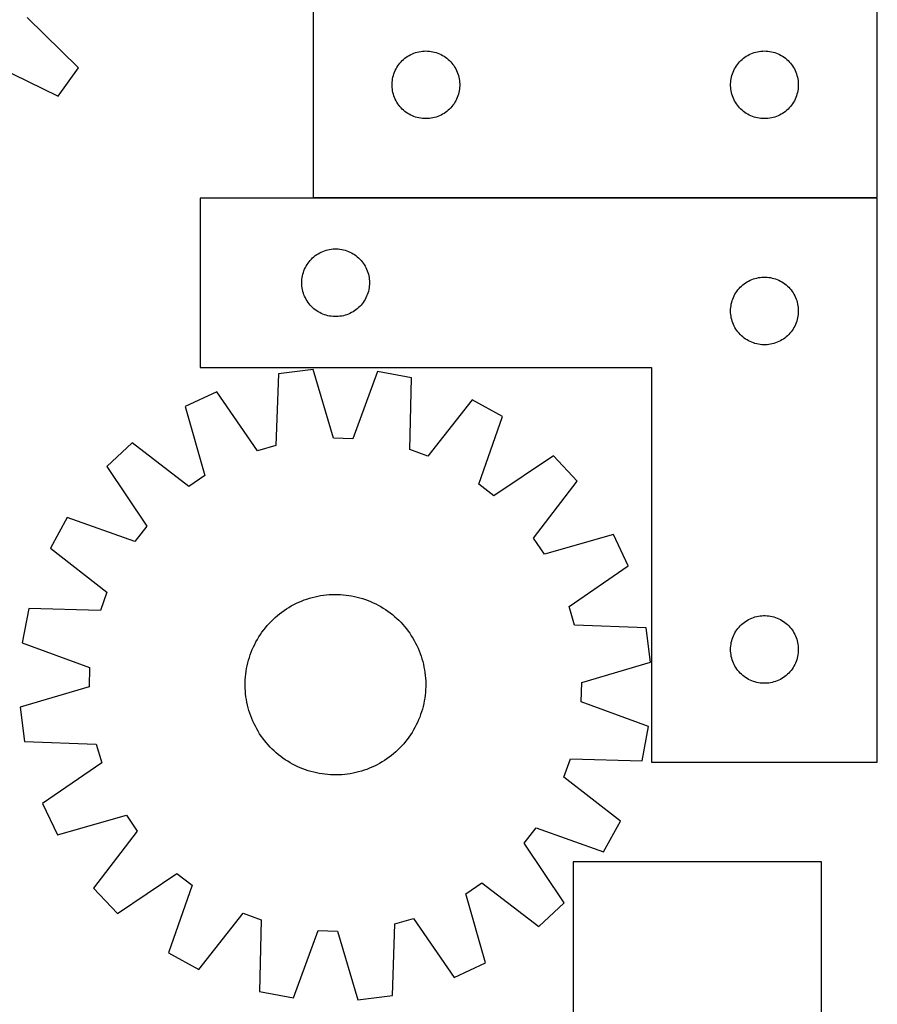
# Model space of a CAD drawing. Header units: millimetres. Extents: x 7 to 1493, y 7 to 2993.
# Tile 12 of 15: x 1113 to 1493, y 2113 to 2549. Entities that reach past the tile are written whole.
import ezdxf

# ---------------------------------------------------------------- set-up
doc = ezdxf.new("R2010")
doc.units = ezdxf.units.MM
doc.layers.add('COMMON', color=5, linetype='CONTINUOUS', true_color=0x0000ff)
doc.layers.add('CUT', color=7, linetype='CONTINUOUS', true_color=0x000000)

msp = doc.modelspace()

# ---------------------------------------------------------------- linework, layer by layer
at = {"layer": 'COMMON'}
msp.add_line((1493.437517, 2470.290987), (1243.437517, 2470.290987), dxfattribs=at)
at = {"layer": 'CUT'}
for p, q in [((1493.437517, 2470.390987), (1493.437517, 2770.390987)), ((1243.437517, 2570.390987), (1243.437517, 2470.390987)), ((1139.439526, 2527.905157), (1116.817761, 2550.203823)), ((1288.875794, 2534.680517), (1289.61745, 2534.896403)), ((1289.61745, 2534.896403), (1290.369236, 2535.073822)), ((1290.369236, 2535.073822), (1291.129158, 2535.212305)), ((1291.129158, 2535.212305), (1291.895202, 2535.311485)), ((1291.895202, 2535.311485), (1292.665336, 2535.371098)), ((1292.665336, 2535.371098), (1293.437517, 2535.390987)), ((1293.437517, 2535.390987), (1294.209698, 2535.371098)), ((1294.209698, 2535.371098), (1294.979832, 2535.311485)), ((1294.979832, 2535.311485), (1295.745876, 2535.212305)), ((1295.745876, 2535.212305), (1296.505798, 2535.073822)), ((1296.505798, 2535.073822), (1297.257584, 2534.896403)), ((1297.257584, 2534.896403), (1297.999239, 2534.680517)), ((1438.875794, 2534.680517), (1439.61745, 2534.896403)), ((1439.61745, 2534.896403), (1440.369236, 2535.073822)), ((1440.369236, 2535.073822), (1441.129158, 2535.212305)), ((1441.129158, 2535.212305), (1441.895202, 2535.311485)), ((1441.895202, 2535.311485), (1442.665336, 2535.371098)), ((1442.665336, 2535.371098), (1443.437517, 2535.390987)), ((1443.437517, 2535.390987), (1444.209698, 2535.371098)), ((1444.209698, 2535.371098), (1444.979832, 2535.311485)), ((1444.979832, 2535.311485), (1445.745876, 2535.212305)), ((1445.745876, 2535.212305), (1446.505798, 2535.073822)), ((1446.505798, 2535.073822), (1447.257584, 2534.896403)), ((1447.257584, 2534.896403), (1447.999239, 2534.680517)), ((1281.91931, 2529.999884), (1282.429236, 2530.580087)), ((1282.429236, 2530.580087), (1282.968355, 2531.133269)), ((1282.968355, 2531.133269), (1283.535235, 2531.657966)), ((1283.535235, 2531.657966), (1284.128375, 2532.152784)), ((1284.128375, 2532.152784), (1284.7462, 2532.616412)), ((1284.7462, 2532.616412), (1285.387074, 2533.04762)), ((1285.387074, 2533.04762), (1286.049296, 2533.445265)), ((1286.049296, 2533.445265), (1286.73111, 2533.808293)), ((1286.73111, 2533.808293), (1287.430708, 2534.13574)), ((1287.430708, 2534.13574), (1288.146236, 2534.426739)), ((1288.146236, 2534.426739), (1288.875794, 2534.680517)), ((1297.999239, 2534.680517), (1298.728798, 2534.426739)), ((1298.728798, 2534.426739), (1299.444325, 2534.13574)), ((1299.444325, 2534.13574), (1300.143924, 2533.808293)), ((1300.143924, 2533.808293), (1300.825738, 2533.445265)), ((1300.825738, 2533.445265), (1301.48796, 2533.04762)), ((1301.48796, 2533.04762), (1302.128833, 2532.616412)), ((1302.128833, 2532.616412), (1302.746659, 2532.152784)), ((1302.746659, 2532.152784), (1303.339799, 2531.657966)), ((1303.339799, 2531.657966), (1303.906679, 2531.133269)), ((1303.906679, 2531.133269), (1304.445797, 2530.580087)), ((1304.445797, 2530.580087), (1304.955724, 2529.999884)), ((1431.91931, 2529.999884), (1432.429236, 2530.580087)), ((1432.429236, 2530.580087), (1432.968355, 2531.133269)), ((1432.968355, 2531.133269), (1433.535235, 2531.657966)), ((1433.535235, 2531.657966), (1434.128375, 2532.152784)), ((1434.128375, 2532.152784), (1434.7462, 2532.616412)), ((1434.7462, 2532.616412), (1435.387074, 2533.04762)), ((1435.387074, 2533.04762), (1436.049296, 2533.445265)), ((1436.049296, 2533.445265), (1436.73111, 2533.808293)), ((1436.73111, 2533.808293), (1437.430708, 2534.13574)), ((1437.430708, 2534.13574), (1438.146236, 2534.426739)), ((1438.146236, 2534.426739), (1438.875794, 2534.680517)), ((1447.999239, 2534.680517), (1448.728798, 2534.426739)), ((1448.728798, 2534.426739), (1449.444325, 2534.13574)), ((1449.444325, 2534.13574), (1450.143924, 2533.808293)), ((1450.143924, 2533.808293), (1450.825738, 2533.445265)), ((1450.825738, 2533.445265), (1451.48796, 2533.04762)), ((1451.48796, 2533.04762), (1452.128833, 2532.616412)), ((1452.128833, 2532.616412), (1452.746659, 2532.152784)), ((1452.746659, 2532.152784), (1453.339799, 2531.657966)), ((1453.339799, 2531.657966), (1453.906679, 2531.133269)), ((1453.906679, 2531.133269), (1454.445797, 2530.580087)), ((1454.445797, 2530.580087), (1454.955724, 2529.999884)), ((1101.994379, 2529.246131), (1130.554766, 2515.343646)), ((1130.554766, 2515.343646), (1139.439526, 2527.905157)), ((1279.270178, 2525.319122), (1279.542657, 2526.041905)), ((1279.542657, 2526.041905), (1279.851983, 2526.749702)), ((1279.851983, 2526.749702), (1280.197335, 2527.440638)), ((1280.197335, 2527.440638), (1280.577797, 2528.112879)), ((1280.577797, 2528.112879), (1280.992362, 2528.764642)), ((1280.992362, 2528.764642), (1281.439928, 2529.394201)), ((1281.439928, 2529.394201), (1281.91931, 2529.999884)), ((1304.955724, 2529.999884), (1305.435106, 2529.394201)), ((1305.435106, 2529.394201), (1305.882672, 2528.764642)), ((1305.882672, 2528.764642), (1306.297236, 2528.112879)), ((1306.297236, 2528.112879), (1306.677699, 2527.440638)), ((1306.677699, 2527.440638), (1307.023051, 2526.749702)), ((1307.023051, 2526.749702), (1307.332376, 2526.041905)), ((1307.332376, 2526.041905), (1307.604855, 2525.319122)), ((1429.270178, 2525.319122), (1429.542657, 2526.041905)), ((1429.542657, 2526.041905), (1429.851983, 2526.749702)), ((1429.851983, 2526.749702), (1430.197335, 2527.440638)), ((1430.197335, 2527.440638), (1430.577797, 2528.112879)), ((1430.577797, 2528.112879), (1430.992362, 2528.764642)), ((1430.992362, 2528.764642), (1431.439928, 2529.394201)), ((1431.439928, 2529.394201), (1431.91931, 2529.999884)), ((1454.955724, 2529.999884), (1455.435106, 2529.394201)), ((1455.435106, 2529.394201), (1455.882672, 2528.764642)), ((1455.882672, 2528.764642), (1456.297236, 2528.112879)), ((1456.297236, 2528.112879), (1456.677699, 2527.440638)), ((1456.677699, 2527.440638), (1457.023051, 2526.749702)), ((1457.023051, 2526.749702), (1457.332376, 2526.041905)), ((1457.332376, 2526.041905), (1457.604855, 2525.319122)), ((1278.482254, 2521.548619), (1278.561677, 2522.316962)), ((1278.561677, 2522.316962), (1278.680548, 2523.080198)), ((1278.680548, 2523.080198), (1278.838551, 2523.836303)), ((1278.838551, 2523.836303), (1279.035269, 2524.583271)), ((1279.035269, 2524.583271), (1279.270178, 2525.319122)), ((1307.604855, 2525.319122), (1307.839765, 2524.583271)), ((1307.839765, 2524.583271), (1308.036482, 2523.836303)), ((1308.036482, 2523.836303), (1308.194486, 2523.080198)), ((1308.194486, 2523.080198), (1308.313357, 2522.316962)), ((1308.313357, 2522.316962), (1308.39278, 2521.548619)), ((1428.482254, 2521.548619), (1428.561677, 2522.316962)), ((1428.561677, 2522.316962), (1428.680548, 2523.080198)), ((1428.680548, 2523.080198), (1428.838551, 2523.836303)), ((1428.838551, 2523.836303), (1429.035269, 2524.583271)), ((1429.035269, 2524.583271), (1429.270178, 2525.319122)), ((1457.604855, 2525.319122), (1457.839765, 2524.583271)), ((1457.839765, 2524.583271), (1458.036482, 2523.836303)), ((1458.036482, 2523.836303), (1458.194486, 2523.080198)), ((1458.194486, 2523.080198), (1458.313357, 2522.316962)), ((1458.313357, 2522.316962), (1458.39278, 2521.548619)), ((1278.44249, 2520.777205), (1278.482254, 2521.548619)), ((1278.44249, 2520.004768), (1278.44249, 2520.777205)), ((1278.482254, 2519.233355), (1278.44249, 2520.004768)), ((1278.561677, 2518.465011), (1278.482254, 2519.233355)), ((1278.680548, 2517.701775), (1278.561677, 2518.465011)), ((1278.838551, 2516.945671), (1278.680548, 2517.701775)), ((1308.194486, 2517.701775), (1308.036482, 2516.945671)), ((1308.313357, 2518.465011), (1308.194486, 2517.701775)), ((1308.39278, 2519.233355), (1308.313357, 2518.465011)), ((1308.39278, 2521.548619), (1308.432544, 2520.777205)), ((1308.432544, 2520.004768), (1308.39278, 2519.233355)), ((1308.432544, 2520.777205), (1308.432544, 2520.004768)), ((1428.44249, 2520.777205), (1428.482254, 2521.548619)), ((1428.44249, 2520.004768), (1428.44249, 2520.777205)), ((1428.482254, 2519.233355), (1428.44249, 2520.004768)), ((1428.561677, 2518.465011), (1428.482254, 2519.233355)), ((1428.680548, 2517.701775), (1428.561677, 2518.465011)), ((1428.838551, 2516.945671), (1428.680548, 2517.701775)), ((1458.194486, 2517.701775), (1458.036482, 2516.945671)), ((1458.313357, 2518.465011), (1458.194486, 2517.701775)), ((1458.39278, 2519.233355), (1458.313357, 2518.465011)), ((1458.39278, 2521.548619), (1458.432544, 2520.777205)), ((1458.432544, 2520.004768), (1458.39278, 2519.233355)), ((1458.432544, 2520.777205), (1458.432544, 2520.004768)), ((1279.035269, 2516.198702), (1278.838551, 2516.945671)), ((1279.270178, 2515.462851), (1279.035269, 2516.198702)), ((1279.542657, 2514.740068), (1279.270178, 2515.462851)), ((1279.851983, 2514.032271), (1279.542657, 2514.740068)), ((1280.197335, 2513.341335), (1279.851983, 2514.032271)), ((1280.577797, 2512.669095), (1280.197335, 2513.341335)), ((1306.677699, 2513.341335), (1306.297236, 2512.669095)), ((1307.023051, 2514.032271), (1306.677699, 2513.341335)), ((1307.332376, 2514.740068), (1307.023051, 2514.032271)), ((1307.604855, 2515.462851), (1307.332376, 2514.740068)), ((1307.839765, 2516.198702), (1307.604855, 2515.462851)), ((1308.036482, 2516.945671), (1307.839765, 2516.198702)), ((1429.035269, 2516.198702), (1428.838551, 2516.945671)), ((1429.270178, 2515.462851), (1429.035269, 2516.198702)), ((1429.542657, 2514.740068), (1429.270178, 2515.462851)), ((1429.851983, 2514.032271), (1429.542657, 2514.740068)), ((1430.197335, 2513.341335), (1429.851983, 2514.032271)), ((1430.577797, 2512.669095), (1430.197335, 2513.341335)), ((1456.677699, 2513.341335), (1456.297236, 2512.669095)), ((1457.023051, 2514.032271), (1456.677699, 2513.341335)), ((1457.332376, 2514.740068), (1457.023051, 2514.032271)), ((1457.604855, 2515.462851), (1457.332376, 2514.740068)), ((1457.839765, 2516.198702), (1457.604855, 2515.462851)), ((1458.036482, 2516.945671), (1457.839765, 2516.198702)), ((1280.992362, 2512.017331), (1280.577797, 2512.669095)), ((1281.439928, 2511.387772), (1280.992362, 2512.017331)), ((1281.91931, 2510.782089), (1281.439928, 2511.387772)), ((1282.429236, 2510.201887), (1281.91931, 2510.782089)), ((1282.968355, 2509.648704), (1282.429236, 2510.201887)), ((1283.535235, 2509.124008), (1282.968355, 2509.648704)), ((1284.128375, 2508.62919), (1283.535235, 2509.124008)), ((1284.7462, 2508.165562), (1284.128375, 2508.62919)), ((1302.746659, 2508.62919), (1302.128833, 2508.165562)), ((1303.339799, 2509.124008), (1302.746659, 2508.62919)), ((1303.906679, 2509.648704), (1303.339799, 2509.124008)), ((1304.445797, 2510.201887), (1303.906679, 2509.648704)), ((1304.955724, 2510.782089), (1304.445797, 2510.201887)), ((1305.435106, 2511.387772), (1304.955724, 2510.782089)), ((1305.882672, 2512.017331), (1305.435106, 2511.387772)), ((1306.297236, 2512.669095), (1305.882672, 2512.017331)), ((1430.992362, 2512.017331), (1430.577797, 2512.669095)), ((1431.439928, 2511.387772), (1430.992362, 2512.017331)), ((1431.91931, 2510.782089), (1431.439928, 2511.387772)), ((1432.429236, 2510.201887), (1431.91931, 2510.782089)), ((1432.968355, 2509.648704), (1432.429236, 2510.201887)), ((1433.535235, 2509.124008), (1432.968355, 2509.648704)), ((1434.128375, 2508.62919), (1433.535235, 2509.124008)), ((1434.7462, 2508.165562), (1434.128375, 2508.62919)), ((1452.746659, 2508.62919), (1452.128833, 2508.165562)), ((1453.339799, 2509.124008), (1452.746659, 2508.62919)), ((1453.906679, 2509.648704), (1453.339799, 2509.124008)), ((1454.445797, 2510.201887), (1453.906679, 2509.648704)), ((1454.955724, 2510.782089), (1454.445797, 2510.201887)), ((1455.435106, 2511.387772), (1454.955724, 2510.782089)), ((1455.882672, 2512.017331), (1455.435106, 2511.387772)), ((1456.297236, 2512.669095), (1455.882672, 2512.017331)), ((1285.387074, 2507.734353), (1284.7462, 2508.165562)), ((1286.049296, 2507.336708), (1285.387074, 2507.734353)), ((1286.73111, 2506.97368), (1286.049296, 2507.336708)), ((1287.430708, 2506.646233), (1286.73111, 2506.97368)), ((1288.146236, 2506.355234), (1287.430708, 2506.646233)), ((1288.875794, 2506.101456), (1288.146236, 2506.355234)), ((1289.61745, 2505.885571), (1288.875794, 2506.101456)), ((1290.369236, 2505.708151), (1289.61745, 2505.885571)), ((1291.129158, 2505.569668), (1290.369236, 2505.708151)), ((1291.895202, 2505.470489), (1291.129158, 2505.569668)), ((1292.665336, 2505.410875), (1291.895202, 2505.470489)), ((1293.437517, 2505.390987), (1292.665336, 2505.410875)), ((1294.209698, 2505.410875), (1293.437517, 2505.390987)), ((1294.979832, 2505.470489), (1294.209698, 2505.410875)), ((1295.745876, 2505.569668), (1294.979832, 2505.470489)), ((1296.505798, 2505.708151), (1295.745876, 2505.569668)), ((1297.257584, 2505.885571), (1296.505798, 2505.708151)), ((1297.999239, 2506.101456), (1297.257584, 2505.885571)), ((1298.728798, 2506.355234), (1297.999239, 2506.101456)), ((1299.444325, 2506.646233), (1298.728798, 2506.355234)), ((1300.143924, 2506.97368), (1299.444325, 2506.646233)), ((1300.825738, 2507.336708), (1300.143924, 2506.97368)), ((1301.48796, 2507.734353), (1300.825738, 2507.336708)), ((1302.128833, 2508.165562), (1301.48796, 2507.734353)), ((1435.387074, 2507.734353), (1434.7462, 2508.165562)), ((1436.049296, 2507.336708), (1435.387074, 2507.734353)), ((1436.73111, 2506.97368), (1436.049296, 2507.336708)), ((1437.430708, 2506.646233), (1436.73111, 2506.97368)), ((1438.146236, 2506.355234), (1437.430708, 2506.646233)), ((1438.875794, 2506.101456), (1438.146236, 2506.355234)), ((1439.61745, 2505.885571), (1438.875794, 2506.101456)), ((1440.369236, 2505.708151), (1439.61745, 2505.885571)), ((1441.129158, 2505.569668), (1440.369236, 2505.708151)), ((1441.895202, 2505.470489), (1441.129158, 2505.569668)), ((1442.665336, 2505.410875), (1441.895202, 2505.470489)), ((1443.437517, 2505.390987), (1442.665336, 2505.410875)), ((1444.209698, 2505.410875), (1443.437517, 2505.390987)), ((1444.979832, 2505.470489), (1444.209698, 2505.410875)), ((1445.745876, 2505.569668), (1444.979832, 2505.470489)), ((1446.505798, 2505.708151), (1445.745876, 2505.569668)), ((1447.257584, 2505.885571), (1446.505798, 2505.708151)), ((1447.999239, 2506.101456), (1447.257584, 2505.885571)), ((1448.728798, 2506.355234), (1447.999239, 2506.101456)), ((1449.444325, 2506.646233), (1448.728798, 2506.355234)), ((1450.143924, 2506.97368), (1449.444325, 2506.646233)), ((1450.825738, 2507.336708), (1450.143924, 2506.97368)), ((1451.48796, 2507.734353), (1450.825738, 2507.336708)), ((1452.128833, 2508.165562), (1451.48796, 2507.734353)), ((1493.437517, 2470.190986), (1193.437517, 2470.190986)), ((1193.437517, 2470.190986), (1193.437517, 2395.190986)), ((1243.437517, 2470.390987), (1493.437517, 2470.390987)), ((1493.437517, 2220.190986), (1493.437517, 2470.190986)), ((1250.748305, 2447.447955), (1251.511542, 2447.566826)), ((1251.511542, 2447.566826), (1252.279885, 2447.646249)), ((1252.279885, 2447.646249), (1253.051298, 2447.686013)), ((1253.051298, 2447.686013), (1253.823736, 2447.686013)), ((1253.823736, 2447.686013), (1254.595149, 2447.646249)), ((1254.595149, 2447.646249), (1255.363492, 2447.566826)), ((1255.363492, 2447.566826), (1256.126728, 2447.447955)), ((1242.170538, 2442.593267), (1242.695234, 2443.160148)), ((1242.695234, 2443.160148), (1243.248417, 2443.699266)), ((1243.248417, 2443.699266), (1243.828619, 2444.209192)), ((1243.828619, 2444.209192), (1244.434303, 2444.688574)), ((1244.434303, 2444.688574), (1245.063861, 2445.136141)), ((1245.063861, 2445.136141), (1245.715625, 2445.550705)), ((1245.715625, 2445.550705), (1246.387866, 2445.931168)), ((1246.387866, 2445.931168), (1247.078801, 2446.27652)), ((1247.078801, 2446.27652), (1247.786598, 2446.585845)), ((1247.786598, 2446.585845), (1248.509381, 2446.858324)), ((1248.509381, 2446.858324), (1249.245232, 2447.093234)), ((1249.245232, 2447.093234), (1249.992201, 2447.289951)), ((1249.992201, 2447.289951), (1250.748305, 2447.447955)), ((1256.126728, 2447.447955), (1256.882833, 2447.289951)), ((1256.882833, 2447.289951), (1257.629801, 2447.093234)), ((1257.629801, 2447.093234), (1258.365653, 2446.858324)), ((1258.365653, 2446.858324), (1259.088435, 2446.585845)), ((1259.088435, 2446.585845), (1259.796233, 2446.27652)), ((1259.796233, 2446.27652), (1260.487168, 2445.931168)), ((1260.487168, 2445.931168), (1261.159409, 2445.550705)), ((1261.159409, 2445.550705), (1261.811173, 2445.136141)), ((1261.811173, 2445.136141), (1262.440731, 2444.688574)), ((1262.440731, 2444.688574), (1263.046415, 2444.209192)), ((1263.046415, 2444.209192), (1263.626617, 2443.699266)), ((1263.626617, 2443.699266), (1264.1798, 2443.160148)), ((1264.1798, 2443.160148), (1264.704496, 2442.593267)), ((1239.692763, 2438.697794), (1240.020211, 2439.397393)), ((1240.020211, 2439.397393), (1240.383238, 2440.079207)), ((1240.383238, 2440.079207), (1240.780883, 2440.741429)), ((1240.780883, 2440.741429), (1241.212092, 2441.382302)), ((1241.212092, 2441.382302), (1241.67572, 2442.000128)), ((1241.67572, 2442.000128), (1242.170538, 2442.593267)), ((1264.704496, 2442.593267), (1265.199314, 2442.000128)), ((1265.199314, 2442.000128), (1265.662942, 2441.382302)), ((1265.662942, 2441.382302), (1266.09415, 2440.741429)), ((1266.09415, 2440.741429), (1266.491795, 2440.079207)), ((1266.491795, 2440.079207), (1266.854823, 2439.397393)), ((1266.854823, 2439.397393), (1267.18227, 2438.697794)), ((1238.517019, 2434.233301), (1238.616198, 2434.999344)), ((1238.616198, 2434.999344), (1238.754682, 2435.759267)), ((1238.754682, 2435.759267), (1238.932101, 2436.511052)), ((1238.932101, 2436.511052), (1239.147986, 2437.252708)), ((1239.147986, 2437.252708), (1239.401765, 2437.982267)), ((1239.401765, 2437.982267), (1239.692763, 2438.697794)), ((1267.18227, 2438.697794), (1267.473269, 2437.982267)), ((1267.473269, 2437.982267), (1267.727048, 2437.252708)), ((1267.727048, 2437.252708), (1267.942933, 2436.511052)), ((1267.942933, 2436.511052), (1268.120352, 2435.759267)), ((1268.120352, 2435.759267), (1268.258835, 2434.999344)), ((1268.258835, 2434.999344), (1268.358015, 2434.233301)), ((1438.509381, 2434.358324), (1439.245232, 2434.593234)), ((1439.245232, 2434.593234), (1439.992201, 2434.789951)), ((1439.992201, 2434.789951), (1440.748305, 2434.947955)), ((1440.748305, 2434.947955), (1441.511542, 2435.066826)), ((1441.511542, 2435.066826), (1442.279885, 2435.146249)), ((1442.279885, 2435.146249), (1443.051298, 2435.186013)), ((1443.051298, 2435.186013), (1443.823736, 2435.186013)), ((1443.823736, 2435.186013), (1444.595149, 2435.146249)), ((1444.595149, 2435.146249), (1445.363492, 2435.066826)), ((1445.363492, 2435.066826), (1446.126728, 2434.947955)), ((1446.126728, 2434.947955), (1446.882833, 2434.789951)), ((1446.882833, 2434.789951), (1447.629801, 2434.593234)), ((1447.629801, 2434.593234), (1448.365653, 2434.358324)), ((1238.437517, 2432.690986), (1238.457406, 2433.463167)), ((1238.457406, 2431.918804), (1238.437517, 2432.690986)), ((1238.457406, 2433.463167), (1238.517019, 2434.233301)), ((1238.517019, 2431.148671), (1238.457406, 2431.918804)), ((1238.616198, 2430.382627), (1238.517019, 2431.148671)), ((1238.754682, 2429.622705), (1238.616198, 2430.382627)), ((1268.258835, 2430.382627), (1268.120352, 2429.622705)), ((1268.358015, 2431.148671), (1268.258835, 2430.382627)), ((1268.358015, 2434.233301), (1268.417628, 2433.463167)), ((1268.417628, 2431.918804), (1268.358015, 2431.148671)), ((1268.417628, 2433.463167), (1268.437517, 2432.690986)), ((1268.437517, 2432.690986), (1268.417628, 2431.918804)), ((1431.67572, 2429.500128), (1432.170538, 2430.093267)), ((1432.170538, 2430.093267), (1432.695234, 2430.660148)), ((1432.695234, 2430.660148), (1433.248417, 2431.199266)), ((1433.248417, 2431.199266), (1433.828619, 2431.709192)), ((1433.828619, 2431.709192), (1434.434303, 2432.188574)), ((1434.434303, 2432.188574), (1435.063861, 2432.636141)), ((1435.063861, 2432.636141), (1435.715625, 2433.050705)), ((1435.715625, 2433.050705), (1436.387866, 2433.431168)), ((1436.387866, 2433.431168), (1437.078801, 2433.77652)), ((1437.078801, 2433.77652), (1437.786598, 2434.085845)), ((1437.786598, 2434.085845), (1438.509381, 2434.358324)), ((1448.365653, 2434.358324), (1449.088435, 2434.085845)), ((1449.088435, 2434.085845), (1449.796233, 2433.77652)), ((1449.796233, 2433.77652), (1450.487168, 2433.431168)), ((1450.487168, 2433.431168), (1451.159409, 2433.050705)), ((1451.159409, 2433.050705), (1451.811173, 2432.636141)), ((1451.811173, 2432.636141), (1452.440731, 2432.188574)), ((1452.440731, 2432.188574), (1453.046415, 2431.709192)), ((1453.046415, 2431.709192), (1453.626617, 2431.199266)), ((1453.626617, 2431.199266), (1454.1798, 2430.660148)), ((1454.1798, 2430.660148), (1454.704496, 2430.093267)), ((1454.704496, 2430.093267), (1455.199314, 2429.500128)), ((1238.932101, 2428.870919), (1238.754682, 2429.622705)), ((1239.147986, 2428.129263), (1238.932101, 2428.870919)), ((1239.401765, 2427.399704), (1239.147986, 2428.129263)), ((1239.692763, 2426.684177), (1239.401765, 2427.399704)), ((1240.020211, 2425.984579), (1239.692763, 2426.684177)), ((1240.383238, 2425.302765), (1240.020211, 2425.984579)), ((1266.854823, 2425.984579), (1266.491795, 2425.302765)), ((1267.18227, 2426.684177), (1266.854823, 2425.984579)), ((1267.473269, 2427.399704), (1267.18227, 2426.684177)), ((1267.727048, 2428.129263), (1267.473269, 2427.399704)), ((1267.942933, 2428.870919), (1267.727048, 2428.129263)), ((1268.120352, 2429.622705), (1267.942933, 2428.870919)), ((1429.401765, 2425.482267), (1429.692763, 2426.197794)), ((1429.692763, 2426.197794), (1430.020211, 2426.897393)), ((1430.020211, 2426.897393), (1430.383238, 2427.579207)), ((1430.383238, 2427.579207), (1430.780883, 2428.241429)), ((1430.780883, 2428.241429), (1431.212092, 2428.882302)), ((1431.212092, 2428.882302), (1431.67572, 2429.500128)), ((1455.199314, 2429.500128), (1455.662942, 2428.882302)), ((1455.662942, 2428.882302), (1456.09415, 2428.241429)), ((1456.09415, 2428.241429), (1456.491795, 2427.579207)), ((1456.491795, 2427.579207), (1456.854823, 2426.897393)), ((1456.854823, 2426.897393), (1457.18227, 2426.197794)), ((1457.18227, 2426.197794), (1457.473269, 2425.482267)), ((1240.780883, 2424.640543), (1240.383238, 2425.302765)), ((1241.212092, 2423.999669), (1240.780883, 2424.640543)), ((1241.67572, 2423.381843), (1241.212092, 2423.999669)), ((1242.170538, 2422.788704), (1241.67572, 2423.381843)), ((1242.695234, 2422.221823), (1242.170538, 2422.788704)), ((1243.248417, 2421.682705), (1242.695234, 2422.221823)), ((1243.828619, 2421.172779), (1243.248417, 2421.682705)), ((1263.626617, 2421.682705), (1263.046415, 2421.172779)), ((1264.1798, 2422.221823), (1263.626617, 2421.682705)), ((1264.704496, 2422.788704), (1264.1798, 2422.221823)), ((1265.199314, 2423.381843), (1264.704496, 2422.788704)), ((1265.662942, 2423.999669), (1265.199314, 2423.381843)), ((1266.09415, 2424.640543), (1265.662942, 2423.999669)), ((1266.491795, 2425.302765), (1266.09415, 2424.640543)), ((1428.457406, 2420.963167), (1428.517019, 2421.733301)), ((1428.517019, 2421.733301), (1428.616198, 2422.499344)), ((1428.616198, 2422.499344), (1428.754682, 2423.259267)), ((1428.754682, 2423.259267), (1428.932101, 2424.011052)), ((1428.932101, 2424.011052), (1429.147986, 2424.752708)), ((1429.147986, 2424.752708), (1429.401765, 2425.482267)), ((1457.473269, 2425.482267), (1457.727048, 2424.752708)), ((1457.727048, 2424.752708), (1457.942933, 2424.011052)), ((1457.942933, 2424.011052), (1458.120352, 2423.259267)), ((1458.120352, 2423.259267), (1458.258835, 2422.499344)), ((1458.258835, 2422.499344), (1458.358015, 2421.733301)), ((1458.358015, 2421.733301), (1458.417628, 2420.963167)), ((1244.434303, 2420.693397), (1243.828619, 2421.172779)), ((1245.063861, 2420.24583), (1244.434303, 2420.693397)), ((1245.715625, 2419.831266), (1245.063861, 2420.24583)), ((1246.387866, 2419.450804), (1245.715625, 2419.831266)), ((1247.078801, 2419.105452), (1246.387866, 2419.450804)), ((1247.786598, 2418.796126), (1247.078801, 2419.105452)), ((1248.509381, 2418.523647), (1247.786598, 2418.796126)), ((1249.245232, 2418.288738), (1248.509381, 2418.523647)), ((1249.992201, 2418.09202), (1249.245232, 2418.288738)), ((1250.748305, 2417.934016), (1249.992201, 2418.09202)), ((1251.511542, 2417.815146), (1250.748305, 2417.934016)), ((1252.279885, 2417.735723), (1251.511542, 2417.815146)), ((1253.051298, 2417.695959), (1252.279885, 2417.735723)), ((1253.823736, 2417.695959), (1253.051298, 2417.695959)), ((1254.595149, 2417.735723), (1253.823736, 2417.695959)), ((1255.363492, 2417.815146), (1254.595149, 2417.735723)), ((1256.126728, 2417.934016), (1255.363492, 2417.815146)), ((1256.882833, 2418.09202), (1256.126728, 2417.934016)), ((1257.629801, 2418.288738), (1256.882833, 2418.09202)), ((1258.365653, 2418.523647), (1257.629801, 2418.288738)), ((1259.088435, 2418.796126), (1258.365653, 2418.523647)), ((1259.796233, 2419.105452), (1259.088435, 2418.796126)), ((1260.487168, 2419.450804), (1259.796233, 2419.105452)), ((1261.159409, 2419.831266), (1260.487168, 2419.450804)), ((1261.811173, 2420.24583), (1261.159409, 2419.831266)), ((1262.440731, 2420.693397), (1261.811173, 2420.24583)), ((1263.046415, 2421.172779), (1262.440731, 2420.693397)), ((1428.437517, 2420.190986), (1428.457406, 2420.963167)), ((1428.457406, 2419.418804), (1428.437517, 2420.190986)), ((1428.517019, 2418.648671), (1428.457406, 2419.418804)), ((1428.616198, 2417.882627), (1428.517019, 2418.648671)), ((1428.754682, 2417.122705), (1428.616198, 2417.882627)), ((1428.932101, 2416.370919), (1428.754682, 2417.122705)), ((1458.120352, 2417.122705), (1457.942933, 2416.370919)), ((1458.258835, 2417.882627), (1458.120352, 2417.122705)), ((1458.358015, 2418.648671), (1458.258835, 2417.882627)), ((1458.417628, 2419.418804), (1458.358015, 2418.648671)), ((1458.417628, 2420.963167), (1458.437517, 2420.190986)), ((1458.437517, 2420.190986), (1458.417628, 2419.418804)), ((1429.147986, 2415.629263), (1428.932101, 2416.370919)), ((1429.401765, 2414.899704), (1429.147986, 2415.629263)), ((1429.692763, 2414.184177), (1429.401765, 2414.899704)), ((1430.020211, 2413.484579), (1429.692763, 2414.184177)), ((1430.383238, 2412.802765), (1430.020211, 2413.484579)), ((1430.780883, 2412.140543), (1430.383238, 2412.802765)), ((1456.491795, 2412.802765), (1456.09415, 2412.140543)), ((1456.854823, 2413.484579), (1456.491795, 2412.802765)), ((1457.18227, 2414.184177), (1456.854823, 2413.484579)), ((1457.473269, 2414.899704), (1457.18227, 2414.184177)), ((1457.727048, 2415.629263), (1457.473269, 2414.899704)), ((1457.942933, 2416.370919), (1457.727048, 2415.629263)), ((1431.212092, 2411.499669), (1430.780883, 2412.140543)), ((1431.67572, 2410.881843), (1431.212092, 2411.499669)), ((1432.170538, 2410.288704), (1431.67572, 2410.881843)), ((1432.695234, 2409.721823), (1432.170538, 2410.288704)), ((1433.248417, 2409.182705), (1432.695234, 2409.721823)), ((1433.828619, 2408.672779), (1433.248417, 2409.182705)), ((1434.434303, 2408.193397), (1433.828619, 2408.672779)), ((1453.046415, 2408.672779), (1452.440731, 2408.193397)), ((1453.626617, 2409.182705), (1453.046415, 2408.672779)), ((1454.1798, 2409.721823), (1453.626617, 2409.182705)), ((1454.704496, 2410.288704), (1454.1798, 2409.721823)), ((1455.199314, 2410.881843), (1454.704496, 2410.288704)), ((1455.662942, 2411.499669), (1455.199314, 2410.881843)), ((1456.09415, 2412.140543), (1455.662942, 2411.499669)), ((1435.063861, 2407.74583), (1434.434303, 2408.193397)), ((1435.715625, 2407.331266), (1435.063861, 2407.74583)), ((1436.387866, 2406.950804), (1435.715625, 2407.331266)), ((1437.078801, 2406.605452), (1436.387866, 2406.950804)), ((1437.786598, 2406.296126), (1437.078801, 2406.605452)), ((1438.509381, 2406.023647), (1437.786598, 2406.296126)), ((1439.245232, 2405.788738), (1438.509381, 2406.023647)), ((1439.992201, 2405.59202), (1439.245232, 2405.788738)), ((1440.748305, 2405.434016), (1439.992201, 2405.59202)), ((1441.511542, 2405.315146), (1440.748305, 2405.434016)), ((1442.279885, 2405.235723), (1441.511542, 2405.315146)), ((1443.051298, 2405.195959), (1442.279885, 2405.235723)), ((1443.823736, 2405.195959), (1443.051298, 2405.195959)), ((1444.595149, 2405.235723), (1443.823736, 2405.195959)), ((1445.363492, 2405.315146), (1444.595149, 2405.235723)), ((1446.126728, 2405.434016), (1445.363492, 2405.315146)), ((1446.882833, 2405.59202), (1446.126728, 2405.434016)), ((1447.629801, 2405.788738), (1446.882833, 2405.59202)), ((1448.365653, 2406.023647), (1447.629801, 2405.788738)), ((1449.088435, 2406.296126), (1448.365653, 2406.023647)), ((1449.796233, 2406.605452), (1449.088435, 2406.296126)), ((1450.487168, 2406.950804), (1449.796233, 2406.605452)), ((1451.159409, 2407.331266), (1450.487168, 2406.950804)), ((1451.811173, 2407.74583), (1451.159409, 2407.331266)), ((1452.440731, 2408.193397), (1451.811173, 2407.74583)), ((1193.437517, 2395.190986), (1393.437517, 2395.190986)), ((1393.437517, 2395.190986), (1393.437517, 2220.190986)), ((1228.15485, 2392.313019), (1226.994217, 2360.569867)), ((1243.418831, 2394.247297), (1228.15485, 2392.313019)), ((1252.460723, 2363.797027), (1243.418831, 2394.247297)), ((1271.94394, 2393.361886), (1261.030939, 2363.53101)), ((1287.058574, 2390.484664), (1271.94394, 2393.361886)), ((1286.248273, 2358.730638), (1287.058574, 2390.484664)), ((1200.752252, 2384.340351), (1186.833068, 2377.783913)), ((1218.761253, 2358.174522), (1200.752252, 2384.340351)), ((1186.833068, 2377.783913), (1195.538414, 2347.235727)), ((1313.913958, 2380.827845), (1294.31683, 2355.829299)), ((1327.399718, 2373.420766), (1313.913958, 2380.827845)), ((1316.816543, 2343.471289), (1327.399718, 2373.420766)), ((1163.235338, 2361.733587), (1152.023458, 2351.19678)), ((1188.448602, 2342.413492), (1163.235338, 2361.733587)), ((1226.994217, 2360.569867), (1218.761253, 2358.174522)), ((1261.030939, 2363.53101), (1252.460723, 2363.797027)), ((1294.31683, 2355.829299), (1286.248273, 2358.730638)), ((1349.956585, 2355.937815), (1323.593633, 2338.21863)), ((1360.493392, 2344.725935), (1349.956585, 2355.937815)), ((1152.023458, 2351.19678), (1169.742643, 2324.833828)), ((1195.538414, 2347.235727), (1188.448602, 2342.413492)), ((1323.593633, 2338.21863), (1316.816543, 2343.471289)), ((1341.173297, 2319.512671), (1360.493392, 2344.725935)), ((1134.540507, 2328.639914), (1127.133428, 2315.154153)), ((1164.489984, 2318.056738), (1134.540507, 2328.639914)), ((1169.742643, 2324.833828), (1164.489984, 2318.056738)), ((1376.543718, 2321.128205), (1345.995531, 2312.42286)), ((1383.100156, 2307.209021), (1376.543718, 2321.128205)), ((1345.995531, 2312.42286), (1341.173297, 2319.512671)), ((1127.133428, 2315.154153), (1152.131974, 2295.557025)), ((1356.934326, 2289.20002), (1383.100156, 2307.209021)), ((1152.131974, 2295.557025), (1149.230635, 2287.488469)), ((1234.907857, 2290.090149), (1236.031712, 2290.652249)), ((1236.031712, 2290.652249), (1237.172668, 2291.178772)), ((1237.172668, 2291.178772), (1238.3296, 2291.669196)), ((1238.3296, 2291.669196), (1239.501365, 2292.123038)), ((1239.501365, 2292.123038), (1240.686808, 2292.53985)), ((1240.686808, 2292.53985), (1241.884758, 2292.919221)), ((1241.884758, 2292.919221), (1243.094033, 2293.260776)), ((1243.094033, 2293.260776), (1244.313441, 2293.564179)), ((1244.313441, 2293.564179), (1245.541776, 2293.829129)), ((1245.541776, 2293.829129), (1246.777828, 2294.055365)), ((1246.777828, 2294.055365), (1248.020376, 2294.242665)), ((1248.020376, 2294.242665), (1249.268194, 2294.390842)), ((1249.268194, 2294.390842), (1250.520051, 2294.499752)), ((1250.520051, 2294.499752), (1251.774711, 2294.569286)), ((1251.774711, 2294.569286), (1253.030936, 2294.599376)), ((1253.030936, 2294.599376), (1254.287486, 2294.589992)), ((1254.287486, 2294.589992), (1255.543122, 2294.541144)), ((1255.543122, 2294.541144), (1256.796604, 2294.452879)), ((1256.796604, 2294.452879), (1258.046694, 2294.325285)), ((1258.046694, 2294.325285), (1259.29216, 2294.158488)), ((1259.29216, 2294.158488), (1260.531772, 2293.952652)), ((1260.531772, 2293.952652), (1261.764307, 2293.70798)), ((1261.764307, 2293.70798), (1262.988549, 2293.424714)), ((1262.988549, 2293.424714), (1264.203289, 2293.103134)), ((1264.203289, 2293.103134), (1265.407328, 2292.743556)), ((1265.407328, 2292.743556), (1266.599479, 2292.346336)), ((1266.599479, 2292.346336), (1267.778564, 2291.911866)), ((1267.778564, 2291.911866), (1268.943421, 2291.440574)), ((1268.943421, 2291.440574), (1270.092899, 2290.932926)), ((1270.092899, 2290.932926), (1271.225864, 2290.389422)), ((1117.476609, 2288.298769), (1114.599387, 2273.184136)), ((1149.230635, 2287.488469), (1117.476609, 2288.298769)), ((1228.584652, 2286.003846), (1229.583273, 2286.76658)), ((1229.583273, 2286.76658), (1230.605359, 2287.49757)), ((1230.605359, 2287.49757), (1231.649902, 2288.196095)), ((1231.649902, 2288.196095), (1232.715871, 2288.861465)), ((1232.715871, 2288.861465), (1233.802213, 2289.493024)), ((1233.802213, 2289.493024), (1234.907857, 2290.090149)), ((1271.225864, 2290.389422), (1272.341198, 2289.810599)), ((1272.341198, 2289.810599), (1273.437801, 2289.197028)), ((1273.437801, 2289.197028), (1274.51459, 2288.549315)), ((1274.51459, 2288.549315), (1275.570503, 2287.868098)), ((1275.570503, 2287.868098), (1276.604496, 2287.154051)), ((1276.604496, 2287.154051), (1277.615551, 2286.407878)), ((1277.615551, 2286.407878), (1278.60267, 2285.630314)), ((1359.329671, 2280.967056), (1356.934326, 2289.20002)), ((1223.139144, 2280.805072), (1223.977155, 2281.741419)), ((1223.977155, 2281.741419), (1224.844163, 2282.650981)), ((1224.844163, 2282.650981), (1225.739314, 2283.532861)), ((1225.739314, 2283.532861), (1226.661724, 2284.386188)), ((1226.661724, 2284.386188), (1227.610482, 2285.210121)), ((1227.610482, 2285.210121), (1228.584652, 2286.003846)), ((1278.60267, 2285.630314), (1279.564877, 2284.822129)), ((1279.564877, 2284.822129), (1280.501223, 2283.984118)), ((1280.501223, 2283.984118), (1281.410785, 2283.11711)), ((1281.410785, 2283.11711), (1282.292665, 2282.221959)), ((1282.292665, 2282.221959), (1283.145993, 2281.29955)), ((1433.248417, 2281.199266), (1433.828619, 2281.709192)), ((1433.828619, 2281.709192), (1434.434303, 2282.188574)), ((1434.434303, 2282.188574), (1435.063861, 2282.636141)), ((1435.063861, 2282.636141), (1435.715625, 2283.050705)), ((1435.715625, 2283.050705), (1436.387866, 2283.431168)), ((1436.387866, 2283.431168), (1437.078801, 2283.77652)), ((1437.078801, 2283.77652), (1437.786598, 2284.085845)), ((1437.786598, 2284.085845), (1438.509381, 2284.358324)), ((1438.509381, 2284.358324), (1439.245232, 2284.593234)), ((1439.245232, 2284.593234), (1439.992201, 2284.789951)), ((1439.992201, 2284.789951), (1440.748305, 2284.947955)), ((1440.748305, 2284.947955), (1441.511542, 2285.066826)), ((1441.511542, 2285.066826), (1442.279885, 2285.146249)), ((1442.279885, 2285.146249), (1443.051298, 2285.186013)), ((1443.051298, 2285.186013), (1443.823736, 2285.186013)), ((1443.823736, 2285.186013), (1444.595149, 2285.146249)), ((1444.595149, 2285.146249), (1445.363492, 2285.066826)), ((1445.363492, 2285.066826), (1446.126728, 2284.947955)), ((1446.126728, 2284.947955), (1446.882833, 2284.789951)), ((1446.882833, 2284.789951), (1447.629801, 2284.593234)), ((1447.629801, 2284.593234), (1448.365653, 2284.358324)), ((1448.365653, 2284.358324), (1449.088435, 2284.085845)), ((1449.088435, 2284.085845), (1449.796233, 2283.77652)), ((1449.796233, 2283.77652), (1450.487168, 2283.431168)), ((1450.487168, 2283.431168), (1451.159409, 2283.050705)), ((1451.159409, 2283.050705), (1451.811173, 2282.636141)), ((1451.811173, 2282.636141), (1452.440731, 2282.188574)), ((1452.440731, 2282.188574), (1453.046415, 2281.709192)), ((1453.046415, 2281.709192), (1453.626617, 2281.199266)), ((1220.093175, 2276.810698), (1220.807222, 2277.844692)), ((1220.807222, 2277.844692), (1221.553396, 2278.855747)), ((1221.553396, 2278.855747), (1222.330959, 2279.842865)), ((1222.330959, 2279.842865), (1223.139144, 2280.805072)), ((1283.145993, 2281.29955), (1283.969925, 2280.350792)), ((1283.969925, 2280.350792), (1284.76365, 2279.376621)), ((1284.76365, 2279.376621), (1285.526384, 2278.378)), ((1285.526384, 2278.378), (1286.257374, 2277.355914)), ((1286.257374, 2277.355914), (1286.955899, 2276.311371)), ((1391.072823, 2279.806423), (1359.329671, 2280.967056)), ((1393.007101, 2264.542442), (1391.072823, 2279.806423)), ((1430.020211, 2276.897393), (1430.383238, 2277.579207)), ((1430.383238, 2277.579207), (1430.780883, 2278.241429)), ((1430.780883, 2278.241429), (1431.212092, 2278.882302)), ((1431.212092, 2278.882302), (1431.67572, 2279.500128)), ((1431.67572, 2279.500128), (1432.170538, 2280.093267)), ((1432.170538, 2280.093267), (1432.695234, 2280.660148)), ((1432.695234, 2280.660148), (1433.248417, 2281.199266)), ((1453.626617, 2281.199266), (1454.1798, 2280.660148)), ((1454.1798, 2280.660148), (1454.704496, 2280.093267)), ((1454.704496, 2280.093267), (1455.199314, 2279.500128)), ((1455.199314, 2279.500128), (1455.662942, 2278.882302)), ((1455.662942, 2278.882302), (1456.09415, 2278.241429)), ((1456.09415, 2278.241429), (1456.491795, 2277.579207)), ((1456.491795, 2277.579207), (1456.854823, 2276.897393)), ((1114.599387, 2273.184136), (1144.430263, 2262.271135)), ((1217.571851, 2272.466059), (1218.150674, 2273.581394)), ((1218.150674, 2273.581394), (1218.764245, 2274.677997)), ((1218.764245, 2274.677997), (1219.411958, 2275.754785)), ((1219.411958, 2275.754785), (1220.093175, 2276.810698)), ((1286.955899, 2276.311371), (1287.62127, 2275.245403)), ((1287.62127, 2275.245403), (1288.252829, 2274.15906)), ((1288.252829, 2274.15906), (1288.849953, 2273.053416)), ((1288.849953, 2273.053416), (1289.412054, 2271.929561)), ((1428.616198, 2272.499344), (1428.754682, 2273.259267)), ((1428.754682, 2273.259267), (1428.932101, 2274.011052)), ((1428.932101, 2274.011052), (1429.147986, 2274.752708)), ((1429.147986, 2274.752708), (1429.401765, 2275.482267)), ((1429.401765, 2275.482267), (1429.692763, 2276.197794)), ((1429.692763, 2276.197794), (1430.020211, 2276.897393)), ((1456.854823, 2276.897393), (1457.18227, 2276.197794)), ((1457.18227, 2276.197794), (1457.473269, 2275.482267)), ((1457.473269, 2275.482267), (1457.727048, 2274.752708)), ((1457.727048, 2274.752708), (1457.942933, 2274.011052)), ((1457.942933, 2274.011052), (1458.120352, 2273.259267)), ((1458.120352, 2273.259267), (1458.258835, 2272.499344)), ((1215.614937, 2267.839674), (1216.049407, 2269.018759)), ((1216.049407, 2269.018759), (1216.520699, 2270.183616)), ((1216.520699, 2270.183616), (1217.028347, 2271.333094)), ((1217.028347, 2271.333094), (1217.571851, 2272.466059)), ((1289.412054, 2271.929561), (1289.938577, 2270.788605)), ((1289.938577, 2270.788605), (1290.429001, 2269.631673)), ((1290.429001, 2269.631673), (1290.882843, 2268.459908)), ((1428.437517, 2270.190986), (1428.457406, 2270.963167)), ((1428.457406, 2269.418804), (1428.437517, 2270.190986)), ((1428.457406, 2270.963167), (1428.517019, 2271.733301)), ((1428.517019, 2268.648671), (1428.457406, 2269.418804)), ((1428.517019, 2271.733301), (1428.616198, 2272.499344)), ((1428.616198, 2267.882627), (1428.517019, 2268.648671)), ((1458.258835, 2272.499344), (1458.358015, 2271.733301)), ((1458.358015, 2268.648671), (1458.258835, 2267.882627)), ((1458.358015, 2271.733301), (1458.417628, 2270.963167)), ((1458.417628, 2269.418804), (1458.358015, 2268.648671)), ((1458.417628, 2270.963167), (1458.437517, 2270.190986)), ((1458.437517, 2270.190986), (1458.417628, 2269.418804)), ((1214.536559, 2264.228744), (1214.858139, 2265.443484)), ((1214.858139, 2265.443484), (1215.217717, 2266.647523)), ((1215.217717, 2266.647523), (1215.614937, 2267.839674)), ((1290.882843, 2268.459908), (1291.299655, 2267.274465)), ((1291.299655, 2267.274465), (1291.679026, 2266.076515)), ((1291.679026, 2266.076515), (1292.020581, 2264.86724)), ((1292.020581, 2264.86724), (1292.323983, 2263.647833)), ((1362.556832, 2255.50055), (1393.007101, 2264.542442)), ((1428.754682, 2267.122705), (1428.616198, 2267.882627)), ((1428.932101, 2266.370919), (1428.754682, 2267.122705)), ((1429.147986, 2265.629263), (1428.932101, 2266.370919)), ((1429.401765, 2264.899704), (1429.147986, 2265.629263)), ((1429.692763, 2264.184177), (1429.401765, 2264.899704)), ((1457.473269, 2264.899704), (1457.18227, 2264.184177)), ((1457.727048, 2265.629263), (1457.473269, 2264.899704)), ((1457.942933, 2266.370919), (1457.727048, 2265.629263)), ((1458.120352, 2267.122705), (1457.942933, 2266.370919)), ((1458.258835, 2267.882627), (1458.120352, 2267.122705)), ((1144.430263, 2262.271135), (1144.164246, 2253.700918)), ((1213.635988, 2259.28689), (1213.802785, 2260.532355)), ((1213.802785, 2260.532355), (1214.008621, 2261.771968)), ((1214.008621, 2261.771968), (1214.253293, 2263.004503)), ((1214.253293, 2263.004503), (1214.536559, 2264.228744)), ((1292.323983, 2263.647833), (1292.588934, 2262.419497)), ((1292.588934, 2262.419497), (1292.81517, 2261.183445)), ((1292.81517, 2261.183445), (1293.002469, 2259.940897)), ((1293.002469, 2259.940897), (1293.150647, 2258.693079)), ((1430.020211, 2263.484579), (1429.692763, 2264.184177)), ((1430.383238, 2262.802765), (1430.020211, 2263.484579)), ((1430.780883, 2262.140543), (1430.383238, 2262.802765)), ((1431.212092, 2261.499669), (1430.780883, 2262.140543)), ((1431.67572, 2260.881843), (1431.212092, 2261.499669)), ((1432.170538, 2260.288704), (1431.67572, 2260.881843)), ((1432.695234, 2259.721823), (1432.170538, 2260.288704)), ((1454.704496, 2260.288704), (1454.1798, 2259.721823)), ((1455.199314, 2260.881843), (1454.704496, 2260.288704)), ((1455.662942, 2261.499669), (1455.199314, 2260.881843)), ((1456.09415, 2262.140543), (1455.662942, 2261.499669)), ((1456.491795, 2262.802765), (1456.09415, 2262.140543)), ((1456.854823, 2263.484579), (1456.491795, 2262.802765)), ((1457.18227, 2264.184177), (1456.854823, 2263.484579)), ((1213.361897, 2254.271131), (1213.371281, 2255.527682)), ((1213.371281, 2255.527682), (1213.420129, 2256.783317)), ((1213.420129, 2256.783317), (1213.508394, 2258.036799)), ((1213.508394, 2258.036799), (1213.635988, 2259.28689)), ((1293.150647, 2258.693079), (1293.259557, 2257.441222)), ((1293.259557, 2257.441222), (1293.329091, 2256.186562)), ((1293.329091, 2256.186562), (1293.359181, 2254.930337)), ((1433.248417, 2259.182705), (1432.695234, 2259.721823)), ((1433.828619, 2258.672779), (1433.248417, 2259.182705)), ((1434.434303, 2258.193397), (1433.828619, 2258.672779)), ((1435.063861, 2257.74583), (1434.434303, 2258.193397)), ((1435.715625, 2257.331266), (1435.063861, 2257.74583)), ((1436.387866, 2256.950804), (1435.715625, 2257.331266)), ((1437.078801, 2256.605452), (1436.387866, 2256.950804)), ((1437.786598, 2256.296126), (1437.078801, 2256.605452)), ((1438.509381, 2256.023647), (1437.786598, 2256.296126)), ((1439.245232, 2255.788738), (1438.509381, 2256.023647)), ((1439.992201, 2255.59202), (1439.245232, 2255.788738)), ((1440.748305, 2255.434016), (1439.992201, 2255.59202)), ((1446.882833, 2255.59202), (1446.126728, 2255.434016)), ((1447.629801, 2255.788738), (1446.882833, 2255.59202)), ((1448.365653, 2256.023647), (1447.629801, 2255.788738)), ((1449.088435, 2256.296126), (1448.365653, 2256.023647)), ((1449.796233, 2256.605452), (1449.088435, 2256.296126)), ((1450.487168, 2256.950804), (1449.796233, 2256.605452)), ((1451.159409, 2257.331266), (1450.487168, 2256.950804)), ((1451.811173, 2257.74583), (1451.159409, 2257.331266)), ((1452.440731, 2258.193397), (1451.811173, 2257.74583)), ((1453.046415, 2258.672779), (1452.440731, 2258.193397)), ((1453.626617, 2259.182705), (1453.046415, 2258.672779)), ((1454.1798, 2259.721823), (1453.626617, 2259.182705)), ((1144.164246, 2253.700918), (1113.713976, 2244.659026)), ((1213.391987, 2253.014906), (1213.361897, 2254.271131)), ((1213.461521, 2251.760246), (1213.391987, 2253.014906)), ((1213.570431, 2250.508389), (1213.461521, 2251.760246)), ((1293.212684, 2251.16467), (1293.08509, 2249.914579)), ((1293.300949, 2252.418151), (1293.212684, 2251.16467)), ((1293.349797, 2253.673787), (1293.300949, 2252.418151)), ((1293.359181, 2254.930337), (1293.349797, 2253.673787)), ((1362.290815, 2246.930334), (1362.556832, 2255.50055)), ((1441.511542, 2255.315146), (1440.748305, 2255.434016)), ((1442.279885, 2255.235723), (1441.511542, 2255.315146)), ((1443.051298, 2255.195959), (1442.279885, 2255.235723)), ((1443.823736, 2255.195959), (1443.051298, 2255.195959)), ((1444.595149, 2255.235723), (1443.823736, 2255.195959)), ((1445.363492, 2255.315146), (1444.595149, 2255.235723)), ((1446.126728, 2255.434016), (1445.363492, 2255.315146)), ((1213.718608, 2249.260571), (1213.570431, 2250.508389)), ((1213.905908, 2248.018023), (1213.718608, 2249.260571)), ((1214.132144, 2246.781971), (1213.905908, 2248.018023)), ((1292.712456, 2247.429501), (1292.467785, 2246.196966)), ((1292.918292, 2248.669113), (1292.712456, 2247.429501)), ((1293.08509, 2249.914579), (1292.918292, 2248.669113)), ((1392.12169, 2236.017333), (1362.290815, 2246.930334)), ((1113.713976, 2244.659026), (1115.648255, 2229.395045)), ((1214.397094, 2245.553636), (1214.132144, 2246.781971)), ((1214.700497, 2244.334229), (1214.397094, 2245.553636)), ((1215.042052, 2243.124953), (1214.700497, 2244.334229)), ((1215.421423, 2241.927003), (1215.042052, 2243.124953)), ((1291.503361, 2242.553945), (1291.106141, 2241.361794)), ((1291.862939, 2243.757984), (1291.503361, 2242.553945)), ((1292.184519, 2244.972724), (1291.862939, 2243.757984)), ((1292.467785, 2246.196966), (1292.184519, 2244.972724)), ((1215.838235, 2240.74156), (1215.421423, 2241.927003)), ((1216.292077, 2239.569795), (1215.838235, 2240.74156)), ((1216.782501, 2238.412863), (1216.292077, 2239.569795)), ((1217.309024, 2237.271907), (1216.782501, 2238.412863)), ((1290.200379, 2239.017852), (1289.69273, 2237.868374)), ((1290.671671, 2240.182709), (1290.200379, 2239.017852)), ((1291.106141, 2241.361794), (1290.671671, 2240.182709)), ((1217.871124, 2236.148052), (1217.309024, 2237.271907)), ((1218.468249, 2235.042408), (1217.871124, 2236.148052)), ((1219.099808, 2233.956066), (1218.468249, 2235.042408)), ((1219.765179, 2232.890097), (1219.099808, 2233.956066)), ((1287.956833, 2234.523472), (1287.309119, 2233.446683)), ((1288.570403, 2235.620075), (1287.956833, 2234.523472)), ((1289.149226, 2236.735409), (1288.570403, 2235.620075)), ((1289.69273, 2237.868374), (1289.149226, 2236.735409)), ((1389.244469, 2220.902699), (1392.12169, 2236.017333)), ((1115.648255, 2229.395045), (1147.391406, 2228.234412)), ((1220.463703, 2231.845554), (1219.765179, 2232.890097)), ((1221.194693, 2230.823468), (1220.463703, 2231.845554)), ((1221.957427, 2229.824847), (1221.194693, 2230.823468)), ((1222.751152, 2228.850677), (1221.957427, 2229.824847)), ((1284.390119, 2229.358604), (1283.581933, 2228.396396)), ((1285.167682, 2230.345722), (1284.390119, 2229.358604)), ((1285.913856, 2231.356777), (1285.167682, 2230.345722)), ((1286.627903, 2232.390771), (1285.913856, 2231.356777)), ((1287.309119, 2233.446683), (1286.627903, 2232.390771)), ((1147.391406, 2228.234412), (1149.786752, 2220.001448)), ((1223.575085, 2227.901919), (1222.751152, 2228.850677)), ((1224.428412, 2226.979509), (1223.575085, 2227.901919)), ((1225.310292, 2226.084359), (1224.428412, 2226.979509)), ((1226.219854, 2225.21735), (1225.310292, 2226.084359)), ((1227.156201, 2224.37934), (1226.219854, 2225.21735)), ((1280.981764, 2225.668608), (1280.059354, 2224.81528)), ((1281.876914, 2226.550488), (1280.981764, 2225.668608)), ((1282.743923, 2227.46005), (1281.876914, 2226.550488)), ((1283.581933, 2228.396396), (1282.743923, 2227.46005)), ((1228.118408, 2223.571154), (1227.156201, 2224.37934)), ((1229.105526, 2222.793591), (1228.118408, 2223.571154)), ((1230.116581, 2222.047417), (1229.105526, 2222.793591)), ((1231.150575, 2221.33337), (1230.116581, 2222.047417)), ((1232.206488, 2220.652154), (1231.150575, 2221.33337)), ((1233.283277, 2220.004441), (1232.206488, 2220.652154)), ((1275.071176, 2221.005374), (1274.005207, 2220.340004)), ((1276.115719, 2221.703899), (1275.071176, 2221.005374)), ((1277.137805, 2222.434889), (1276.115719, 2221.703899)), ((1278.136426, 2223.197623), (1277.137805, 2222.434889)), ((1279.110596, 2223.991348), (1278.136426, 2223.197623)), ((1280.059354, 2224.81528), (1279.110596, 2223.991348)), ((1354.589103, 2213.644444), (1357.490443, 2221.713)), ((1357.490443, 2221.713), (1389.244469, 2220.902699)), ((1149.786752, 2220.001448), (1123.620922, 2201.992447)), ((1234.379879, 2219.39087), (1233.283277, 2220.004441)), ((1235.495214, 2218.812047), (1234.379879, 2219.39087)), ((1236.628179, 2218.268543), (1235.495214, 2218.812047)), ((1237.777657, 2217.760894), (1236.628179, 2218.268543)), ((1238.942514, 2217.289603), (1237.777657, 2217.760894)), ((1240.121599, 2216.855132), (1238.942514, 2217.289603)), ((1241.31375, 2216.457912), (1240.121599, 2216.855132)), ((1242.517789, 2216.098335), (1241.31375, 2216.457912)), ((1264.83632, 2216.282247), (1263.627044, 2215.940692)), ((1266.03427, 2216.661618), (1264.83632, 2216.282247)), ((1267.219713, 2217.07843), (1266.03427, 2216.661618)), ((1268.391478, 2217.532272), (1267.219713, 2217.07843)), ((1269.54841, 2218.022697), (1268.391478, 2217.532272)), ((1270.689366, 2218.549219), (1269.54841, 2218.022697)), ((1271.813221, 2219.11132), (1270.689366, 2218.549219)), ((1272.918865, 2219.708444), (1271.813221, 2219.11132)), ((1274.005207, 2220.340004), (1272.918865, 2219.708444)), ((1393.437517, 2220.190986), (1493.437517, 2220.190986)), ((1243.732529, 2215.776754), (1242.517789, 2216.098335)), ((1244.95677, 2215.493488), (1243.732529, 2215.776754)), ((1246.189305, 2215.248817), (1244.95677, 2215.493488)), ((1247.428918, 2215.042981), (1246.189305, 2215.248817)), ((1248.674384, 2214.876183), (1247.428918, 2215.042981)), ((1249.924474, 2214.748589), (1248.674384, 2214.876183)), ((1251.177956, 2214.660324), (1249.924474, 2214.748589)), ((1252.433591, 2214.611476), (1251.177956, 2214.660324)), ((1253.690142, 2214.602092), (1252.433591, 2214.611476)), ((1254.946367, 2214.632182), (1253.690142, 2214.602092)), ((1256.201027, 2214.701716), (1254.946367, 2214.632182)), ((1257.452884, 2214.810626), (1256.201027, 2214.701716)), ((1258.700702, 2214.958804), (1257.452884, 2214.810626)), ((1259.94325, 2215.146103), (1258.700702, 2214.958804)), ((1261.179302, 2215.37234), (1259.94325, 2215.146103)), ((1262.407637, 2215.63729), (1261.179302, 2215.37234)), ((1263.627044, 2215.940692), (1262.407637, 2215.63729)), ((1379.587649, 2194.047315), (1354.589103, 2213.644444)), ((1123.620922, 2201.992447), (1130.17736, 2188.073263)), ((1130.17736, 2188.073263), (1160.725546, 2196.778609)), ((1160.725546, 2196.778609), (1165.547781, 2189.688797)), ((1336.978435, 2184.36764), (1342.231094, 2191.14473)), ((1342.231094, 2191.14473), (1372.180571, 2180.561555)), ((1372.180571, 2180.561555), (1379.587649, 2194.047315)), ((1165.547781, 2189.688797), (1146.227686, 2164.475534)), ((1354.697619, 2158.004688), (1336.978435, 2184.36764)), ((1358.696019, 2176.081357), (1358.696019, 1996.081357)), ((1468.696019, 2176.081357), (1358.696019, 2176.081357)), ((1468.696019, 1996.081357), (1468.696019, 2176.081357)), ((1156.764493, 2153.263654), (1183.127445, 2170.982838)), ((1183.127445, 2170.982838), (1189.904535, 2165.730179)), ((1146.227686, 2164.475534), (1156.764493, 2153.263654)), ((1189.904535, 2165.730179), (1179.32136, 2135.780703)), ((1311.182664, 2161.965742), (1318.272476, 2166.787976)), ((1318.272476, 2166.787976), (1343.48574, 2147.467881)), ((1319.88801, 2131.417555), (1311.182664, 2161.965742)), ((1343.48574, 2147.467881), (1354.697619, 2158.004688)), ((1192.80712, 2128.373624), (1212.404248, 2153.37217)), ((1212.404248, 2153.37217), (1220.472804, 2150.47083)), ((1279.726861, 2148.631602), (1287.959825, 2151.026947)), ((1287.959825, 2151.026947), (1305.968826, 2124.861118)), ((1220.472804, 2150.47083), (1219.662504, 2118.716804)), ((1278.566228, 2116.88845), (1279.726861, 2148.631602)), ((1234.777137, 2115.839583), (1245.690139, 2145.670459)), ((1245.690139, 2145.670459), (1254.260355, 2145.404442)), ((1254.260355, 2145.404442), (1263.302247, 2114.954172)), ((1179.32136, 2135.780703), (1192.80712, 2128.373624)), ((1305.968826, 2124.861118), (1319.88801, 2131.417555)), ((1219.662504, 2118.716804), (1234.777137, 2115.839583)), ((1263.302247, 2114.954172), (1278.566228, 2116.88845))]:
    msp.add_line(p, q, dxfattribs=at)

doc.saveas('drawing.dxf')
